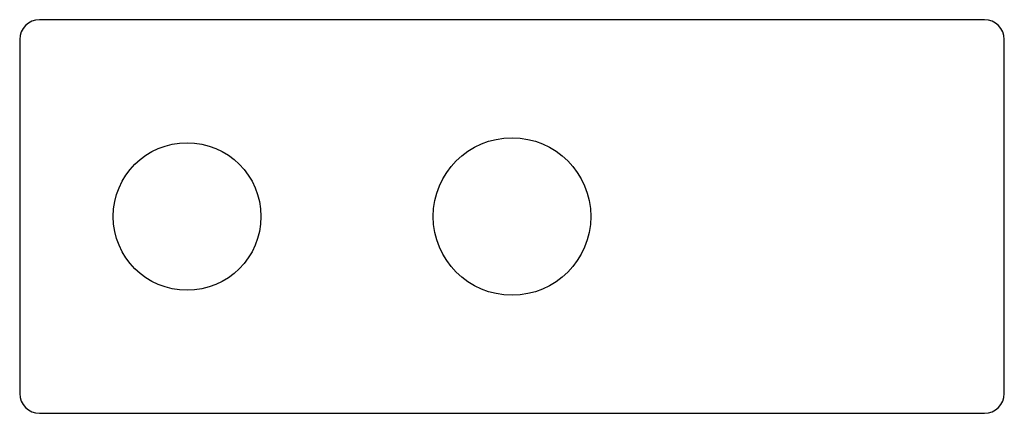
# Model space of a CAD drawing. Header units: millimetres. Extents: x -50 to 50, y -20 to 20.
import ezdxf

# ---------------------------------------------------------------- set-up
doc = ezdxf.new("R2010")
doc.units = ezdxf.units.MM

msp = doc.modelspace()

# ---------------------------------------------------------------- linework, layer by layer
at = {"color": 7, "linetype": 'Continuous', "lineweight": 25}
for p, q in [((48, 20), (-48, 20)), ((-50, 18), (-50, -18)), ((50, -18), (50, 18)), ((-48, -20), (48, -20))]:
    msp.add_line(p, q, dxfattribs=at)
for centre, radius in [((0, 0), 8), ((-33, 0), 7.5)]:
    msp.add_circle(centre, radius, dxfattribs=at)
for centre, start, end in [((-48, 18), 90, 180), ((48, 18), 0, 90), ((-48, -18), 180, 270), ((48, -18), 270, 0)]:
    msp.add_arc(centre, 2, start, end, dxfattribs=at)

doc.saveas('drawing.dxf')
